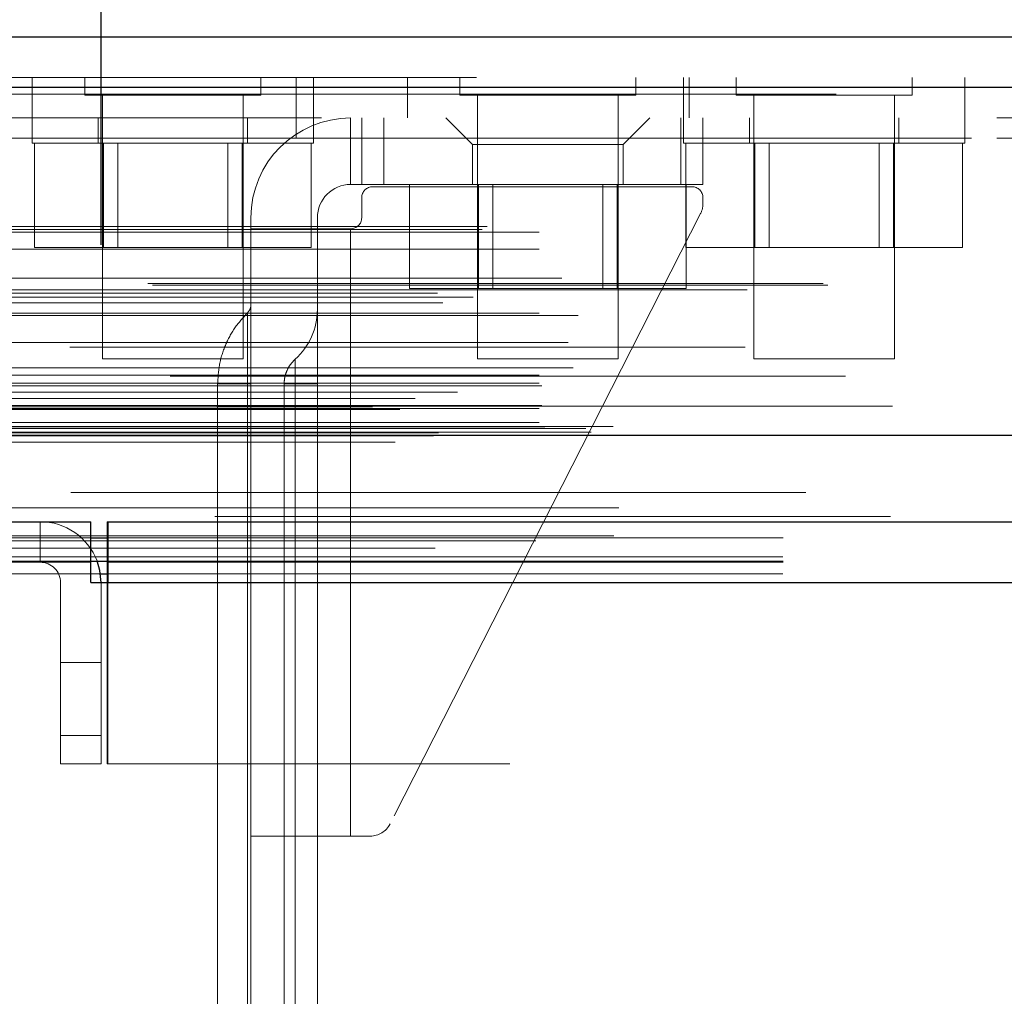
# Model space of a CAD drawing. Header units: inches. Extents: x 0.2 to 10.7, y 0.2 to 7.9.
# Tile 8 of 95: x 3.297 to 3.443, y 2.162 to 2.307. Entities that reach past the tile are written whole.
import ezdxf

# ---------------------------------------------------------------- set-up
doc = ezdxf.new("R2010")
doc.units = ezdxf.units.IN
doc.header["$MEASUREMENT"] = 0
doc.linetypes.add('HIDDEN', pattern=[0.07500000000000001, 0.05, -0.025])
doc.layers.add('DIMENSIONS', color=140, linetype='Continuous')
doc.styles.add('SLDTEXTSTYLE0', font='TXT', dxfattribs={"width": 0.7})
doc.dimstyles.new('SLDDIMSTYLE0', dxfattribs={"dimtxt": 0.0849609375, "dimasz": 0.13, "dimexe": 0, "dimexo": 0.0625, "dimgap": 0.021240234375, "dimtad": 0, "dimtih": 1, "dimtoh": 1, "dimlfac": 12, "dimrnd": 1e-09, "dimzin": 12, "dimdsep": 46, "dimtxsty": 'SLDTEXTSTYLE0', "dimsah": 1, "dimcen": 0.09, "dimadec": 0, "dimazin": 3, "dimtfac": 1, "dimtofl": 0, "dimtmove": 0, "dimatfit": 3, "dimfxl": 0, "dimfrac": 2, "dimtolj": 1, "dimtzin": 12, "dimarcsym": 0})

# ---------------------------------------------------------------- blocks, each defined once
blk = doc.blocks.new('_D_23')
at = {"layer": 'DIMENSIONS'}
for p, q in [((3.30907959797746, 2.273197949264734), (3.30907959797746, 2.694840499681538)), ((4.770579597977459, 2.273197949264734), (4.770579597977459, 2.694840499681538)), ((3.877471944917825, 2.649315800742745), (3.848941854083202, 2.649315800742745)), ((3.848941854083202, 2.649315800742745), (3.848941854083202, 2.514284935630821)), ((4.20062008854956, 2.649315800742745), (4.229150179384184, 2.649315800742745)), ((4.229150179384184, 2.649315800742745), (4.229150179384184, 2.514284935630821)), ((3.30907959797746, 2.569840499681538), (3.534054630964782, 2.569840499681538)), ((4.770579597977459, 2.569840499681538), (4.544037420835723, 2.569840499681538)), ((3.848941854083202, 2.514284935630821), (3.877471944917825, 2.514284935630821)), ((4.229150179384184, 2.514284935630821), (4.20062008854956, 2.514284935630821))]:
    blk.add_line(p, q, dxfattribs=at)
for points in [[(3.30907959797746, 2.569840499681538), (3.43907959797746, 2.549840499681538), (3.43907959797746, 2.589840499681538)], [(4.770579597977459, 2.569840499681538), (4.640579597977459, 2.589840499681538), (4.640579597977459, 2.549840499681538)]]:
    blk.add_solid(points, dxfattribs=at)
at = {"layer": 'DIMENSIONS', "char_height": 0.08333333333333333, "attachment_point": 1, "style": 'SLDTEXTSTYLE0'}
for s, insert in [('17.54', (3.877471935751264, 2.775758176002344)), ('445.5', (3.877471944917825, 2.621707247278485)), ('INSIDE OPENING', (3.553089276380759, 2.467656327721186))]:
    blk.add_mtext(s, dxfattribs=dict(at, insert=insert))

msp = doc.modelspace()

# ---------------------------------------------------------------- linework, layer by layer
at = {"color": 7, "linetype": 'Continuous', "lineweight": 25}
for p, q in [((3.264659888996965, 2.303959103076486), (4.814958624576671, 2.303959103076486)), ((3.261714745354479, 2.296521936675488), (4.81790376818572, 2.296521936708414)), ((3.252630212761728, 2.245000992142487), (4.826988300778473, 2.245000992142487)), ((3.23457223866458, 2.232197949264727), (3.30757959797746, 2.232197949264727)), ((3.30757959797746, 2.226197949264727), (3.30757959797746, 2.232197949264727)), ((3.310072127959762, 2.232197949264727), (4.769587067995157, 2.232197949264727)), ((3.310072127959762, 2.232197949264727), (3.310072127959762, 2.223197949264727)), ((3.30757959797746, 2.229816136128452), (3.310072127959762, 2.229816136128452)), ((3.307572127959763, 2.226197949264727), (3.234568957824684, 2.226197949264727)), ((3.307572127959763, 2.223197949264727), (3.307572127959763, 2.226197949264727)), ((3.307572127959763, 2.226197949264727), (3.30757959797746, 2.226197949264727)), ((3.30757959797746, 2.226380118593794), (3.310072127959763, 2.226380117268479)), ((3.309996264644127, 2.226382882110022), (3.309996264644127, 2.223197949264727)), ((3.308989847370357, 2.224465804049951), (3.309996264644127, 2.224465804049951)), ((3.307572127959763, 2.223197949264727), (3.310072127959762, 2.223197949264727)), ((3.310072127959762, 2.223197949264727), (4.769587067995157, 2.223197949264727))]:
    msp.add_line(p, q, dxfattribs=at)
at = {"color": 7, "linetype": 'HIDDEN', "lineweight": 18}
for p, q in [((3.264659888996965, 2.297959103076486), (4.814958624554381, 2.297959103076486)), ((3.298878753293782, 2.29795910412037), (3.298878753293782, 2.29195910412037)), ((3.306691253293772, 2.297959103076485), (3.306691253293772, 2.295354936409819)), ((3.332732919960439, 2.295354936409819), (3.332732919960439, 2.297959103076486)), ((3.337962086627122, 2.288959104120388), (3.337962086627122, 2.297959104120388)), ((3.340545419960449, 2.29195910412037), (3.340545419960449, 2.29795910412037)), ((3.354462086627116, 2.29795910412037), (3.354462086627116, 2.29195910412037)), ((3.362205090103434, 2.297959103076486), (3.362205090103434, 2.295354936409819)), ((3.388246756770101, 2.295354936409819), (3.388246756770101, 2.297959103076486)), ((3.395295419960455, 2.297959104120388), (3.395295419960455, 2.291959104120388)), ((3.396128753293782, 2.29195910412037), (3.396128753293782, 2.29795910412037)), ((3.403107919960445, 2.297959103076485), (3.403107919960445, 2.295354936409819)), ((3.429149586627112, 2.295354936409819), (3.429149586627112, 2.297959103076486)), ((3.436962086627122, 2.291959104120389), (3.436962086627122, 2.297959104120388)), ((4.817903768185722, 2.296521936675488), (3.261714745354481, 2.296521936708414)), ((3.261714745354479, 2.295480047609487), (4.817903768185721, 2.295480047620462)), ((4.817903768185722, 2.295480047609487), (3.261714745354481, 2.295480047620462)), ((3.306691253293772, 2.295354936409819), (3.332732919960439, 2.295354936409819)), ((3.309295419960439, 2.295354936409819), (3.309295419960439, 2.256292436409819)), ((3.330128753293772, 2.256292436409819), (3.330128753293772, 2.295354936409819)), ((3.362205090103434, 2.295354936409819), (3.388246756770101, 2.295354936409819)), ((3.364809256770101, 2.295354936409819), (3.364809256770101, 2.256292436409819)), ((3.385642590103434, 2.256292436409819), (3.385642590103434, 2.295354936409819)), ((3.403107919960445, 2.295354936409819), (3.429149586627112, 2.295354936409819)), ((3.405712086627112, 2.295354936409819), (3.405712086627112, 2.256292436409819)), ((3.426545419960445, 2.256292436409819), (3.426545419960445, 2.295354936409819)), ((3.292962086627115, 2.29195910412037), (3.337962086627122, 2.29195910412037)), ((3.298878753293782, 2.291959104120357), (3.298878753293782, 2.288209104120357)), ((3.308670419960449, 2.291959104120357), (3.308670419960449, 2.288209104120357)), ((3.330753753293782, 2.288209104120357), (3.330753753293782, 2.291959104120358)), ((4.741712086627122, 2.291959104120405), (3.337962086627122, 2.291959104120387)), ((3.340545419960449, 2.288209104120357), (3.340545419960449, 2.291959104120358)), ((3.34602644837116, 2.291959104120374), (3.34602644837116, 2.282116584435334)), ((3.34602644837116, 2.282116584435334), (3.34602644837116, 2.291959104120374)), ((3.34602644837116, 2.29195910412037), (3.34602644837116, 2.282116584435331)), ((3.34602644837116, 2.282116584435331), (3.34602644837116, 2.29195910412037)), ((3.347666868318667, 2.29195910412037), (3.347666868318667, 2.282116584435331)), ((3.35094770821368, 2.291959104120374), (3.35094770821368, 2.282116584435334)), ((3.35094770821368, 2.291959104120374), (3.35094770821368, 2.282116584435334)), ((3.35094770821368, 2.29195910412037), (3.35094770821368, 2.282116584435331)), ((3.35094770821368, 2.29195910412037), (3.35094770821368, 2.282116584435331)), ((3.36013405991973, 2.29195910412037), (3.364071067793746, 2.288022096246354)), ((3.386380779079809, 2.288022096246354), (3.390317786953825, 2.29195910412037)), ((3.394910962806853, 2.291959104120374), (3.394910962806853, 2.282116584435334)), ((3.394910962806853, 2.291959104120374), (3.394910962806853, 2.282116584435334)), ((3.394910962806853, 2.29195910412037), (3.394910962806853, 2.282116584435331)), ((3.394910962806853, 2.29195910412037), (3.394910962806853, 2.282116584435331)), ((3.395295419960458, 2.291959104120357), (3.395295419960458, 2.288209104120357)), ((3.398191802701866, 2.29195910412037), (3.398191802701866, 2.282116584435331)), ((3.405087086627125, 2.291959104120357), (3.405087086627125, 2.288209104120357)), ((3.427170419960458, 2.288209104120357), (3.427170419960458, 2.291959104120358)), ((3.436962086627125, 2.288209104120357), (3.436962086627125, 2.291959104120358)), ((3.337962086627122, 2.288959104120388), (3.294795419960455, 2.288959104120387)), ((3.337962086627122, 2.288959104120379), (4.741712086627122, 2.288959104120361)), ((3.337962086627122, 2.288959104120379), (4.741712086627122, 2.288959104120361)), ((4.741712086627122, 2.288959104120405), (3.337962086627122, 2.288959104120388)), ((4.741712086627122, 2.288959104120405), (3.337962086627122, 2.288959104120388)), ((3.298878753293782, 2.288209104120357), (3.340545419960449, 2.288209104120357)), ((3.299216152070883, 2.288209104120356), (3.299216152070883, 2.27279243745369)), ((3.309464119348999, 2.288209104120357), (3.309464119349, 2.27279243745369)), ((3.311549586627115, 2.288209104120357), (3.311549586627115, 2.27279243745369)), ((3.327874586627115, 2.272792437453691), (3.327874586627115, 2.288209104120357)), ((3.329960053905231, 2.288209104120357), (3.329960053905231, 2.272792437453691)), ((3.340208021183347, 2.288209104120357), (3.340208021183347, 2.272792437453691)), ((3.386380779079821, 2.288022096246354), (3.364071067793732, 2.288022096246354)), ((3.364071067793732, 2.288022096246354), (3.364071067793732, 2.282116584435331)), ((3.386380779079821, 2.282116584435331), (3.386380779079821, 2.288022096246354)), ((3.395295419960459, 2.288209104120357), (3.436962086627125, 2.288209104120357)), ((3.395632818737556, 2.288209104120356), (3.395632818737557, 2.27279243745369)), ((3.405880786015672, 2.288209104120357), (3.405880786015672, 2.27279243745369)), ((3.407966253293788, 2.288209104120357), (3.407966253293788, 2.27279243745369)), ((3.424291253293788, 2.272792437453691), (3.424291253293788, 2.288209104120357)), ((3.426376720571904, 2.288209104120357), (3.426376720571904, 2.272792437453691)), ((3.43662468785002, 2.288209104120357), (3.43662468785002, 2.272792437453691)), ((3.347666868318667, 2.282116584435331), (3.34602644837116, 2.282116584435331)), ((3.35094770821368, 2.282116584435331), (3.347666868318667, 2.282116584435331)), ((3.396551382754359, 2.28178850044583), (3.349307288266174, 2.28178850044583)), ((3.35094770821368, 2.282116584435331), (3.394910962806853, 2.282116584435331)), ((3.354729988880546, 2.282116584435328), (3.354729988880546, 2.266699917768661)), ((3.364977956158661, 2.282116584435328), (3.364977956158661, 2.266699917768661)), ((3.367063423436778, 2.282116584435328), (3.367063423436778, 2.266699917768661)), ((3.383388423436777, 2.266699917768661), (3.383388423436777, 2.282116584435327)), ((3.385473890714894, 2.282116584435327), (3.385473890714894, 2.266699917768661)), ((3.398191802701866, 2.282116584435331), (3.394910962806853, 2.282116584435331)), ((3.395721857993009, 2.282116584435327), (3.395721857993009, 2.266699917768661)), ((3.347666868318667, 2.280148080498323), (3.347666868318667, 2.277195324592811)), ((3.398191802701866, 2.279294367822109), (3.398191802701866, 2.280148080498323)), ((3.331262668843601, 2.277195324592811), (3.331262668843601, 2.275554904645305)), ((3.34110518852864, 2.275554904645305), (3.34110518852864, 2.277195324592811)), ((3.397835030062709, 2.277806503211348), (3.351860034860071, 2.187452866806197)), ((3.265491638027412, 2.275471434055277), (4.814126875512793, 2.275471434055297)), ((3.266222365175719, 2.275904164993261), (4.813396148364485, 2.275904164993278)), ((3.331262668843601, 2.275554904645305), (3.331262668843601, 2.185659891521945)), ((3.34602644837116, 2.275554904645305), (3.331262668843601, 2.275554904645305)), ((3.34110518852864, 2.275554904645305), (3.34110518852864, 2.185659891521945)), ((3.34602644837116, 2.275554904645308), (3.34602644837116, 2.185659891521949)), ((3.34602644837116, 2.275554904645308), (3.34602644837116, 2.185659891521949)), ((3.34602644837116, 2.185659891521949), (3.34602644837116, 2.275554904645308)), ((3.34602644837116, 2.185659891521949), (3.34602644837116, 2.275554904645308)), ((3.34602644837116, 2.275554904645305), (3.34602644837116, 2.185659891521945)), ((3.34602644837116, 2.275554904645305), (3.34602644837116, 2.185659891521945)), ((3.34602644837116, 2.185659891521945), (3.34602644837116, 2.275554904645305)), ((3.34602644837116, 2.185659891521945), (3.34602644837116, 2.275554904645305)), ((3.273939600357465, 2.275070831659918), (4.80567891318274, 2.275070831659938)), ((3.273939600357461, 2.275070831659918), (4.805678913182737, 2.275070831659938)), ((3.273939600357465, 2.272538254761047), (4.80567891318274, 2.272538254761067)), ((3.299216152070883, 2.27279243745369), (3.309464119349, 2.27279243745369)), ((3.309464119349, 2.27279243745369), (3.329960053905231, 2.272792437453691)), ((3.329960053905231, 2.272792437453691), (3.340208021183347, 2.272792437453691)), ((3.395632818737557, 2.27279243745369), (3.405880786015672, 2.27279243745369)), ((3.405880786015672, 2.27279243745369), (3.426376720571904, 2.272792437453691)), ((3.426376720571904, 2.272792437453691), (3.43662468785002, 2.272792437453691)), ((3.277305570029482, 2.268230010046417), (4.802312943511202, 2.268230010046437)), ((4.816696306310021, 2.267207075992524), (3.262934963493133, 2.267207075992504)), ((4.816003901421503, 2.267450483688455), (3.263619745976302, 2.267450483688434)), ((3.354729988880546, 2.266699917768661), (3.364977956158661, 2.266699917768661)), ((3.364977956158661, 2.266699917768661), (3.385473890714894, 2.266699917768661)), ((3.385473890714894, 2.266699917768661), (3.395721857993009, 2.266699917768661)), ((3.258886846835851, 2.266038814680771), (4.820731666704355, 2.266038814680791)), ((3.264189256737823, 2.265454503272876), (4.815429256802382, 2.265454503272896)), ((3.273939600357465, 2.26650341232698), (4.805678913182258, 2.266503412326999)), ((4.804746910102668, 2.266510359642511), (3.274869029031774, 2.26651035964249)), ((3.259668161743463, 2.264580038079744), (4.81994308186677, 2.264580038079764)), ((3.273939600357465, 2.263058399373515), (4.80567891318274, 2.263058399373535)), ((3.279704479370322, 2.262740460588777), (4.799905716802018, 2.262740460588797)), ((4.804439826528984, 2.25805873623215), (3.275178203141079, 2.25805873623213)), ((3.278234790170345, 2.258733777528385), (4.80138372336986, 2.258733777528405)), ((3.278234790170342, 2.258733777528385), (4.801383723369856, 2.258733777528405)), ((3.278966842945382, 2.2549982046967), (4.800648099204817, 2.25499820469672)), ((3.309295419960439, 2.256292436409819), (3.330128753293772, 2.256292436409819)), ((3.364809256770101, 2.256292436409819), (3.385642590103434, 2.256292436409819)), ((3.405712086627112, 2.256292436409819), (3.426545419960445, 2.256292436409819)), ((4.819308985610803, 2.253764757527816), (3.26030015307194, 2.253764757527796)), ((3.273939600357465, 2.253887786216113), (4.80567891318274, 2.253887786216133)), ((3.273939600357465, 2.252714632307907), (4.80567891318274, 2.252714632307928)), ((3.273939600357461, 2.252714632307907), (4.805678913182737, 2.252714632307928)), ((3.274356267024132, 2.252297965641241), (4.805262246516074, 2.252297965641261)), ((3.326345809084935, 2.252589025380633), (3.326345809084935, 2.131197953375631)), ((3.330771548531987, 2.131197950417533), (3.330771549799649, 2.252589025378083)), ((3.33077154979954, 2.252589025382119), (3.33077154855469, 2.131197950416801)), ((3.330771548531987, 2.131197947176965), (3.330771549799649, 2.252589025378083)), ((3.33077154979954, 2.252589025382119), (3.33077154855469, 2.13119794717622)), ((3.330771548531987, 2.13119795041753), (3.330771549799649, 2.25258902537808)), ((3.33077154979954, 2.252589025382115), (3.33077154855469, 2.131197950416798)), ((3.330771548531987, 2.131197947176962), (3.330771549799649, 2.25258902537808)), ((3.33077154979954, 2.252589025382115), (3.33077154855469, 2.131197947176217)), ((3.331262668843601, 2.252589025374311), (3.330771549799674, 2.252589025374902)), ((3.331262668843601, 2.252589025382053), (3.330771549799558, 2.252589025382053)), ((3.331262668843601, 2.252589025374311), (3.330771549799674, 2.252589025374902)), ((3.331262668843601, 2.252589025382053), (3.330771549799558, 2.252589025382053)), ((3.331262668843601, 2.252589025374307), (3.330771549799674, 2.252589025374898)), ((3.331262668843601, 2.25258902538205), (3.330771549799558, 2.25258902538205)), ((3.331262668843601, 2.252589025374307), (3.330771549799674, 2.252589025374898)), ((3.331262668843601, 2.25258902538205), (3.330771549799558, 2.25258902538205)), ((3.331262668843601, 2.252589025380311), (3.331262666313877, 2.13119794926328)), ((3.336183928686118, 2.25258902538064), (3.336183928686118, 2.131197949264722)), ((3.34110518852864, 2.252589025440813), (3.337818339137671, 2.252589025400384)), ((3.337818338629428, 2.13119794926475), (3.33781833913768, 2.25258902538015)), ((3.34110518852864, 2.252589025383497), (3.337818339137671, 2.252589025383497)), ((3.337818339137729, 2.252589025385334), (3.337818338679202, 2.131197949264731)), ((3.34110518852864, 2.252589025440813), (3.337818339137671, 2.252589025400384)), ((3.337818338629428, 2.131197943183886), (3.33781833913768, 2.25258902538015)), ((3.34110518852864, 2.252589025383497), (3.337818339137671, 2.252589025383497)), ((3.337818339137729, 2.252589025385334), (3.337818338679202, 2.131197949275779)), ((3.34110518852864, 2.25258902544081), (3.337818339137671, 2.252589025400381)), ((3.337818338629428, 2.131197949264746), (3.33781833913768, 2.252589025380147)), ((3.34110518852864, 2.252589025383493), (3.337818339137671, 2.252589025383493)), ((3.337818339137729, 2.252589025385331), (3.337818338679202, 2.131197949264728)), ((3.34110518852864, 2.25258902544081), (3.337818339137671, 2.252589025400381)), ((3.337818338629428, 2.131197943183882), (3.33781833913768, 2.252589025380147)), ((3.34110518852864, 2.252589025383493), (3.337818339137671, 2.252589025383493)), ((3.337818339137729, 2.252589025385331), (3.337818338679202, 2.131197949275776)), ((3.254323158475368, 2.251364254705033), (4.825295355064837, 2.251364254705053)), ((3.261870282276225, 2.251395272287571), (4.817748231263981, 2.251395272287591)), ((3.249254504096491, 2.249226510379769), (4.830364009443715, 2.249226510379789)), ((3.249254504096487, 2.249226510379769), (4.830364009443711, 2.249226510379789)), ((4.826228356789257, 2.24931084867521), (3.253390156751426, 2.249310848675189)), ((3.255590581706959, 2.250415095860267), (4.823974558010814, 2.250415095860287)), ((3.274356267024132, 2.249381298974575), (4.805262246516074, 2.249381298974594)), ((3.253300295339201, 2.248801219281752), (4.826318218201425, 2.248801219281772)), ((3.273939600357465, 2.248964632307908), (4.80567891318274, 2.248964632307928)), ((3.273939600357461, 2.248964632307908), (4.805678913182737, 2.248964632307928)), ((3.273939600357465, 2.246891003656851), (4.80567891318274, 2.246891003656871)), ((3.273939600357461, 2.246891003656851), (4.805678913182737, 2.246891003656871)), ((4.784878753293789, 2.246292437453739), (3.294795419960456, 2.24629243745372)), ((3.258072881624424, 2.24492550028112), (4.821545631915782, 2.244925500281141)), ((3.258282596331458, 2.244898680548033), (4.821335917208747, 2.244898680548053)), ((3.259036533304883, 2.245377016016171), (4.820581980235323, 2.245377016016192)), ((3.259036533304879, 2.245377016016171), (4.820581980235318, 2.245377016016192)), ((3.274772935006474, 2.246047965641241), (4.804845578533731, 2.246047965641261)), ((3.27477293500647, 2.246047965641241), (4.804845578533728, 2.246047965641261)), ((3.280852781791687, 2.245977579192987), (4.798765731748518, 2.245977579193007)), ((3.280852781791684, 2.245977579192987), (4.798765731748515, 2.245977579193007)), ((3.281625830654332, 2.245430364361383), (4.797992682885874, 2.245430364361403)), ((3.281625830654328, 2.245430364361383), (4.79799268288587, 2.245430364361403)), ((3.252630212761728, 2.243959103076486), (4.826988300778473, 2.243959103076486)), ((3.285716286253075, 2.234238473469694), (4.793902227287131, 2.234238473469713)), ((3.300079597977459, 2.226197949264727), (3.300079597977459, 2.232197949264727)), ((3.309996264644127, 2.232197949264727), (3.310072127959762, 2.232197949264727)), ((3.309996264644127, 2.232197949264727), (3.309996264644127, 2.226382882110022)), ((3.285006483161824, 2.23011158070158), (4.79460851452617, 2.2301115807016)), ((3.24011817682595, 2.229816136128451), (3.30757959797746, 2.229816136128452)), ((3.273470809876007, 2.229387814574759), (4.806133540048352, 2.229387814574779)), ((3.310072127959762, 2.229816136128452), (4.769587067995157, 2.22981613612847)), ((3.23332959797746, 2.227001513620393), (3.309996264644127, 2.227001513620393)), ((3.240291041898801, 2.226380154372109), (3.30757959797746, 2.226380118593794)), ((3.309996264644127, 2.227001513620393), (4.769662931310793, 2.227001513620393)), ((3.309996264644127, 2.226197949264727), (3.310072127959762, 2.226197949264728)), ((3.310072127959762, 2.226197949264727), (4.769587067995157, 2.226197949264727)), ((3.23332959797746, 2.224465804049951), (3.308989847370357, 2.224465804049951)), ((3.309996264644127, 2.224465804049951), (4.769662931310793, 2.224465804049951)), ((3.303079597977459, 2.196364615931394), (3.303079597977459, 2.223197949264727)), ((3.30907959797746, 2.196364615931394), (3.30907959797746, 2.223197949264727)), ((3.309996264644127, 2.223197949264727), (3.309996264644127, 2.196364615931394)), ((3.310072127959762, 2.223197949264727), (4.769587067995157, 2.223197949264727)), ((3.310072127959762, 2.223197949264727), (4.769587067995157, 2.223197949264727)), ((3.310072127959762, 2.223197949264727), (4.769587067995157, 2.223197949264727)), ((3.310072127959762, 2.223197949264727), (3.310072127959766, 2.196364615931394)), ((3.310072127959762, 2.223197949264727), (4.769587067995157, 2.223197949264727)), ((3.310072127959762, 2.223197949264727), (4.769587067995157, 2.223197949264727)), ((3.303079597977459, 2.211364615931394), (3.30907959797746, 2.211364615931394)), ((3.30907959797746, 2.200531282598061), (3.303079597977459, 2.200531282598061)), ((3.303079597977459, 2.200531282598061), (3.30907959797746, 2.200531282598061)), ((3.30907959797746, 2.200531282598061), (3.303079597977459, 2.200531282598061)), ((3.303079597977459, 2.200531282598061), (3.30907959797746, 2.200531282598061)), ((3.30907959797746, 2.196364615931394), (3.303079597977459, 2.196364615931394)), ((3.310072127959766, 2.196364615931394), (3.309996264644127, 2.196364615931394)), ((4.769587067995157, 2.196364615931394), (3.310072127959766, 2.196364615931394)), ((3.34602644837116, 2.185659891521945), (3.331262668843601, 2.185659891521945)), ((3.331262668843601, 2.185659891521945), (3.331262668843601, 2.131197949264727)), ((3.34110518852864, 2.131197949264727), (3.34110518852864, 2.185659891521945)), ((3.348935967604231, 2.185659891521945), (3.34602644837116, 2.185659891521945))]:
    msp.add_line(p, q, dxfattribs=at)
at = {"color": 7, "linetype": 'HIDDEN', "lineweight": 18, "flags": 128}
for points in [[(4.813394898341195, 2.236507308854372), (4.052466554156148, 2.23650765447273), (3.26622687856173, 2.23650730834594)], [(4.804625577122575, 2.236525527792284), (4.052466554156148, 2.236525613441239), (3.274989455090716, 2.236525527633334)], [(4.825928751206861, 2.232967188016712), (4.006562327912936, 2.2329669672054), (3.253683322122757, 2.232967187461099)], [(4.825936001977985, 2.232967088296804), (4.104539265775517, 2.232963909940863), (3.253684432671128, 2.232967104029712)], [(3.285011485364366, 2.230111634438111), (4.027152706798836, 2.23011235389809), (4.794633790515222, 2.230111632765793)], [(3.258566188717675, 2.228270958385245), (4.027146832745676, 2.228270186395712), (4.821067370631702, 2.228270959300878)], [(3.310072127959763, 2.226380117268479), (4.027146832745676, 2.226379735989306), (4.769587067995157, 2.226380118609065)]]:
    msp.add_lwpolyline(points, dxfattribs=at)
at = {"color": 7, "linetype": 'Continuous', "lineweight": 25, "flags": 128}
msp.add_lwpolyline([(3.30907959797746, 2.223197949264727), (3.308906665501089, 2.224953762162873), (3.308492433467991, 2.22639547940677)], dxfattribs=at)
at = {"color": 7, "linetype": 'HIDDEN', "lineweight": 18}
for centre, radius, start, end in [((3.34602644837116, 2.277195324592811), 0.01476377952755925, 90, 180), ((3.34602644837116, 2.277195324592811), 0.004921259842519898, 90, 180), ((3.349307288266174, 2.280148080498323), 0.001640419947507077, 90, 180), ((3.396551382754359, 2.280148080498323), 0.001640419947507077, 0, 90), ((3.394910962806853, 2.279294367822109), 0.003280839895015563, 333.0314640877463, 0), ((3.34602644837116, 2.277195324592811), 0.001640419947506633, 270.0000000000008, 0), ((3.329622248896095, 2.264303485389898), 0.001640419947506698, 314.4762724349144, 0), ((3.331262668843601, 2.2635928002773), 0.009842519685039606, 311.7633977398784, 0), ((3.300079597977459, 2.223197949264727), 0.00900000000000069, 20.81067497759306, 90), ((3.300079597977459, 2.223197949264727), 0.003000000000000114, 0, 90), ((3.348935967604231, 2.188940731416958), 0.003280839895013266, 270.0000000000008, 333.0314640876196)]:
    msp.add_arc(centre, radius, start, end, dxfattribs=at)
for points, knots in [([(3.330771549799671, 2.26313297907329), (3.330112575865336, 2.262406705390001), (3.328794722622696, 2.260954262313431), (3.327416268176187, 2.258339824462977), (3.326511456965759, 2.255525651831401), (3.326401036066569, 2.253568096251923), (3.32634580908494, 2.252589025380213)], [0, 0, 0, 0, 0.2500635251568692, 0.5000911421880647, 0.749970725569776, 1, 1, 1, 1]), ([(3.330771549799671, 2.252589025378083), (3.330771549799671, 2.255360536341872), (3.330771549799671, 2.259458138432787), (3.330771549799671, 2.262583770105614), (3.330771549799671, 2.263407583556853), (3.330771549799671, 2.262583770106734), (3.330771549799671, 2.259458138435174), (3.330771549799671, 2.255360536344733), (3.330771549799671, 2.252589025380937)], [3.14159265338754, 3.14159265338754, 3.14159265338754, 3.14159265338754, 3.92699081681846, 4.31968989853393, 4.71238898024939, 5.10508806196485, 5.49778714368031, 6.28318530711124, 6.28318530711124, 6.28318530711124, 6.28318530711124]), ([(3.330771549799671, 2.252589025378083), (3.330771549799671, 2.255360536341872), (3.330771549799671, 2.259458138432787), (3.330771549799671, 2.262583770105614), (3.330771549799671, 2.263407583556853), (3.330771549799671, 2.262583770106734), (3.330771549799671, 2.259458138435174), (3.330771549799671, 2.255360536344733), (3.330771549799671, 2.252589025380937)], [3.14159265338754, 3.14159265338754, 3.14159265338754, 3.14159265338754, 3.92699081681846, 4.31968989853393, 4.71238898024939, 5.10508806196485, 5.49778714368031, 6.28318530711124, 6.28318530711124, 6.28318530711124, 6.28318530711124]), ([(3.330771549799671, 2.25258902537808), (3.330771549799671, 2.255360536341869), (3.330771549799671, 2.259458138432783), (3.330771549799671, 2.26258377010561), (3.330771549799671, 2.26340758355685), (3.330771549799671, 2.26258377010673), (3.330771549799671, 2.25945813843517), (3.330771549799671, 2.25536053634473), (3.330771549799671, 2.252589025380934)], [3.14159265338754, 3.14159265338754, 3.14159265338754, 3.14159265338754, 3.92699081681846, 4.31968989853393, 4.71238898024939, 5.10508806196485, 5.49778714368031, 6.28318530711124, 6.28318530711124, 6.28318530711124, 6.28318530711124]), ([(3.330771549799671, 2.25258902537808), (3.330771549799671, 2.255360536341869), (3.330771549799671, 2.259458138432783), (3.330771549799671, 2.26258377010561), (3.330771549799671, 2.26340758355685), (3.330771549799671, 2.26258377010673), (3.330771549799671, 2.25945813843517), (3.330771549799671, 2.25536053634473), (3.330771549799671, 2.252589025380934)], [3.14159265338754, 3.14159265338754, 3.14159265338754, 3.14159265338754, 3.92699081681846, 4.31968989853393, 4.71238898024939, 5.10508806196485, 5.49778714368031, 6.28318530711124, 6.28318530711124, 6.28318530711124, 6.28318530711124]), ([(3.337818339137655, 2.256251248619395), (3.337576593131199, 2.256005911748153), (3.337092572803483, 2.255514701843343), (3.336588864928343, 2.254604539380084), (3.336249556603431, 2.253621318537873), (3.33620578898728, 2.252932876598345), (3.336183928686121, 2.252589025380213)], [0, 0, 0, 0, 0.2496727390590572, 0.4998911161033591, 0.7502141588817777, 1, 1, 1, 1]), ([(3.337818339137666, 2.25258902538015), (3.337818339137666, 2.253068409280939), (3.337818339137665, 2.253547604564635), (3.337818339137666, 2.254433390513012), (3.337818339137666, 2.254839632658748), (3.337818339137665, 2.255517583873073), (3.337818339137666, 2.255789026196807), (3.337818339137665, 2.256155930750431), (3.337818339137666, 2.256251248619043), (3.337818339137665, 2.256251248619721), (3.337818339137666, 2.256155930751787), (3.337818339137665, 2.255789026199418), (3.337818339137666, 2.255517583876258), (3.337818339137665, 2.254839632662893), (3.337818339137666, 2.254433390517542), (3.337818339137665, 2.253547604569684), (3.337818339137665, 2.253068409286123), (3.337818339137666, 2.252589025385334)], [0, 0, 0, 0, 0.125, 0.125, 0.25, 0.25, 0.375, 0.375, 0.5, 0.5, 0.625, 0.625, 0.75, 0.75, 0.875, 0.875, 1, 1, 1, 1]), ([(3.337818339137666, 2.25258902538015), (3.337818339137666, 2.253068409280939), (3.337818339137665, 2.253547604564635), (3.337818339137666, 2.254433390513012), (3.337818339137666, 2.254839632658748), (3.337818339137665, 2.255517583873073), (3.337818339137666, 2.255789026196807), (3.337818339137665, 2.256155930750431), (3.337818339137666, 2.256251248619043), (3.337818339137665, 2.256251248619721), (3.337818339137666, 2.256155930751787), (3.337818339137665, 2.255789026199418), (3.337818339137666, 2.255517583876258), (3.337818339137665, 2.254839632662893), (3.337818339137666, 2.254433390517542), (3.337818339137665, 2.253547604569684), (3.337818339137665, 2.253068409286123), (3.337818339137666, 2.252589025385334)], [0, 0, 0, 0, 0.125, 0.125, 0.25, 0.25, 0.375, 0.375, 0.5, 0.5, 0.625, 0.625, 0.75, 0.75, 0.875, 0.875, 1, 1, 1, 1]), ([(3.337818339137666, 2.252589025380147), (3.337818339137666, 2.253068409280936), (3.337818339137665, 2.253547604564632), (3.337818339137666, 2.254433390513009), (3.337818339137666, 2.254839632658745), (3.337818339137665, 2.255517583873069), (3.337818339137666, 2.255789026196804), (3.337818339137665, 2.256155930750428), (3.337818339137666, 2.25625124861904), (3.337818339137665, 2.256251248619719), (3.337818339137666, 2.256155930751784), (3.337818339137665, 2.255789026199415), (3.337818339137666, 2.255517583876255), (3.337818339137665, 2.25483963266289), (3.337818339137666, 2.254433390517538), (3.337818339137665, 2.25354760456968), (3.337818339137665, 2.253068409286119), (3.337818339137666, 2.252589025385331)], [0, 0, 0, 0, 0.125, 0.125, 0.25, 0.25, 0.375, 0.375, 0.5, 0.5, 0.625, 0.625, 0.75, 0.75, 0.875, 0.875, 1, 1, 1, 1]), ([(3.337818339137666, 2.252589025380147), (3.337818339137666, 2.253068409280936), (3.337818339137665, 2.253547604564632), (3.337818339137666, 2.254433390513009), (3.337818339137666, 2.254839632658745), (3.337818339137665, 2.255517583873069), (3.337818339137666, 2.255789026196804), (3.337818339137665, 2.256155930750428), (3.337818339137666, 2.25625124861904), (3.337818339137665, 2.256251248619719), (3.337818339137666, 2.256155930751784), (3.337818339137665, 2.255789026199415), (3.337818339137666, 2.255517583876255), (3.337818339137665, 2.25483963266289), (3.337818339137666, 2.254433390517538), (3.337818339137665, 2.25354760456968), (3.337818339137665, 2.253068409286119), (3.337818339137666, 2.252589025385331)], [0, 0, 0, 0, 0.125, 0.125, 0.25, 0.25, 0.375, 0.375, 0.5, 0.5, 0.625, 0.625, 0.75, 0.75, 0.875, 0.875, 1, 1, 1, 1]), ([(3.326345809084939, 2.252589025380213), (3.326346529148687, 2.252666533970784), (3.326347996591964, 2.252824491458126), (3.326362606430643, 2.252894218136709), (3.326385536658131, 2.252829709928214), (3.326407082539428, 2.252671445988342), (3.326418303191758, 2.252589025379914)], [0, 0, 0, 0, 0.2296058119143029, 0.4679217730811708, 0.722904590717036, 1, 1, 1, 1]), ([(3.32649092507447, 2.252589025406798), (3.326524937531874, 2.252589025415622), (3.32662724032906, 2.25258902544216), (3.32742836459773, 2.252589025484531), (3.32879169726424, 2.252589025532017), (3.330111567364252, 2.252589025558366), (3.330771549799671, 2.252589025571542)], [0, 0, 0, 0, 0.1423268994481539, 0.4280913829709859, 0.7140251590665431, 1, 1, 1, 1]), ([(3.32649092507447, 2.252589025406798), (3.326524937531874, 2.252589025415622), (3.326627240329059, 2.252589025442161), (3.327428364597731, 2.25258902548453), (3.328791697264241, 2.252589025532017), (3.330111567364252, 2.252589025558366), (3.330771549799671, 2.252589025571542)], [0, 0, 0, 0, 0.1423268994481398, 0.4280913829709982, 0.7140251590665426, 1, 1, 1, 1]), ([(3.32649092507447, 2.252589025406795), (3.326524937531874, 2.252589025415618), (3.32662724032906, 2.252589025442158), (3.327428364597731, 2.252589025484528), (3.328791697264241, 2.252589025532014), (3.330111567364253, 2.252589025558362), (3.330771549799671, 2.252589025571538)], [0, 0, 0, 0, 0.1423268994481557, 0.4280913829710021, 0.7140251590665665, 1, 1, 1, 1]), ([(3.330771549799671, 2.252589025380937), (3.330111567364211, 2.252589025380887), (3.328791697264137, 2.252589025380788), (3.327428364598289, 2.252589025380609), (3.32662724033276, 2.252589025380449), (3.326524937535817, 2.252589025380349), (3.326490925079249, 2.252589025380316)], [0, 0, 0, 0, 0.2859748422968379, 0.5719086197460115, 0.8576731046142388, 1, 1, 1, 1]), ([(3.330771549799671, 2.252589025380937), (3.330111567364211, 2.252589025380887), (3.328791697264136, 2.252589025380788), (3.327428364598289, 2.25258902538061), (3.32662724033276, 2.252589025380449), (3.326524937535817, 2.252589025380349), (3.326490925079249, 2.252589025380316)], [0, 0, 0, 0, 0.2859748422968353, 0.5719086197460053, 0.8576731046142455, 1, 1, 1, 1]), ([(3.330771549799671, 2.252589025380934), (3.330111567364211, 2.252589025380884), (3.328791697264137, 2.252589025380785), (3.32742836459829, 2.252589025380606), (3.32662724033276, 2.252589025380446), (3.326524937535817, 2.252589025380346), (3.326490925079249, 2.252589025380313)], [0, 0, 0, 0, 0.2859748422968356, 0.5719086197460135, 0.8576731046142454, 1, 1, 1, 1]), ([(3.330771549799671, 2.252589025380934), (3.33011156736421, 2.252589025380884), (3.328791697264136, 2.252589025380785), (3.32742836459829, 2.252589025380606), (3.326627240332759, 2.252589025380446), (3.326524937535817, 2.252589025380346), (3.326490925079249, 2.252589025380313)], [0, 0, 0, 0, 0.285974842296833, 0.5719086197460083, 0.8576731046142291, 1, 1, 1, 1])]:
    msp.add_open_spline(points, degree=3, knots=knots, dxfattribs=at)
for points in [[(3.32634580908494, 2.252589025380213), (3.326342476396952, 2.252589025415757), (3.327130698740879, 2.252589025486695), (3.329375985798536, 2.252589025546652), (3.330771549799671, 2.252589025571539)], [(3.336183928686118, 2.252589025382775), (3.336183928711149, 2.252589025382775), (3.336793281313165, 2.252589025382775), (3.337818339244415, 2.252589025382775)], [(3.337818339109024, 2.252589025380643), (3.336793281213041, 2.252589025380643), (3.336183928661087, 2.252589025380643), (3.336183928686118, 2.252589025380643)], [(3.336183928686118, 2.252589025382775), (3.336183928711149, 2.252589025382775), (3.336793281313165, 2.252589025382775), (3.337818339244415, 2.252589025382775)], [(3.337818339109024, 2.252589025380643), (3.336793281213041, 2.252589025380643), (3.336183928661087, 2.252589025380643), (3.336183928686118, 2.252589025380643)], [(3.336183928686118, 2.252589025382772), (3.336183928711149, 2.252589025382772), (3.336793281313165, 2.252589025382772), (3.337818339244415, 2.252589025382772)], [(3.337818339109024, 2.25258902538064), (3.336793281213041, 2.25258902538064), (3.336183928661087, 2.25258902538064), (3.336183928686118, 2.25258902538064)], [(3.336183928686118, 2.252589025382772), (3.336183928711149, 2.252589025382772), (3.336793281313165, 2.252589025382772), (3.337818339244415, 2.252589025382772)], [(3.337818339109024, 2.25258902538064), (3.336793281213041, 2.25258902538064), (3.336183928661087, 2.25258902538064), (3.336183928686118, 2.25258902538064)]]:
    msp.add_open_spline(points, degree=3, dxfattribs=at)

# ---------------------------------------------------------------- dimensions: what is measured, and where the dimension line sits
at = {"layer": 'DIMENSIONS'}
dim = msp.add_linear_dim(base=(4.770579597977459, 2.569840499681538), p1=(3.30907959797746, 2.223197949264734), p2=(4.770579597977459, 2.223197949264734), text='<>\\PINSIDE OPENING', dimstyle='SLDDIMSTYLE0', dxfattribs=at)
dim.commit()
dim.dimension.update_dxf_attribs({"geometry": '_D_23', "text_midpoint": (4.039046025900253, 2.569840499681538), "dimtype": 160})

doc.saveas('drawing.dxf')
